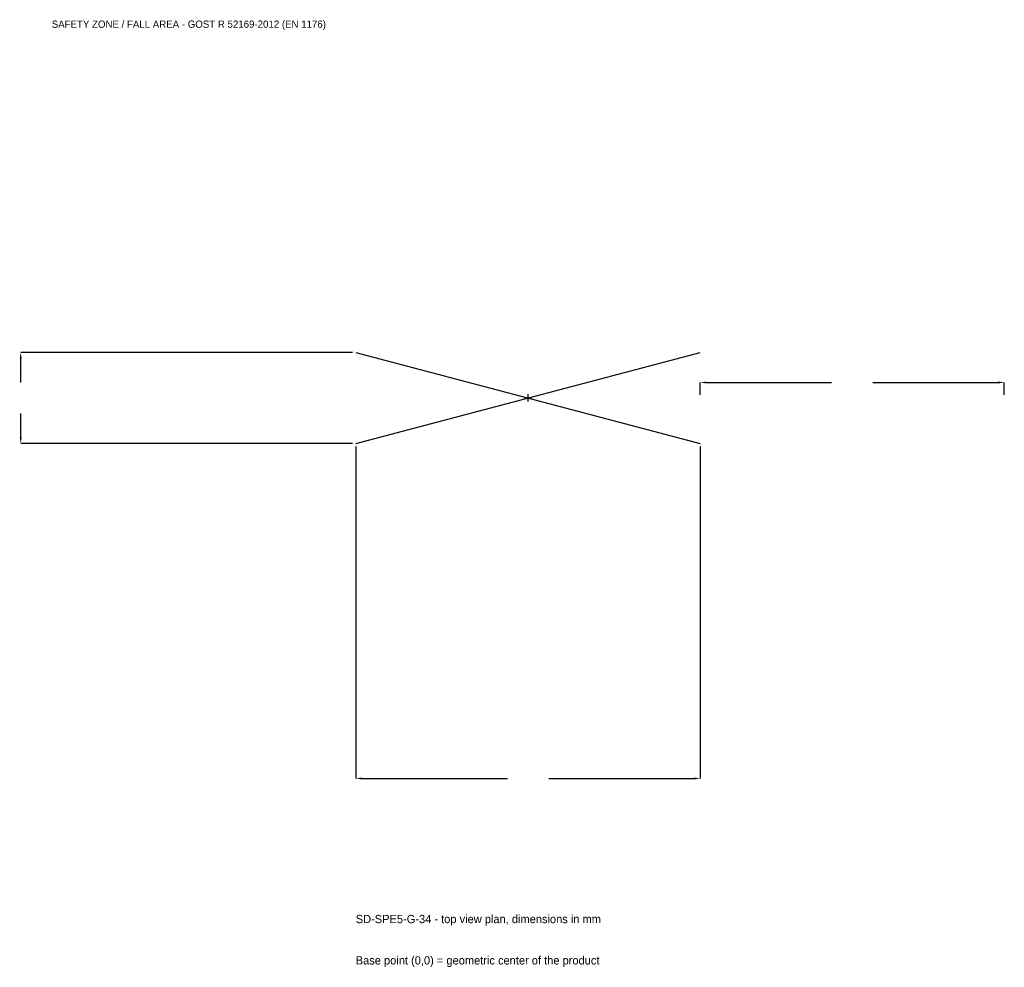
# Model space of a CAD drawing. Extents: x -2508 to 2350, y -2810 to 1867.
import ezdxf

# ---------------------------------------------------------------- set-up
doc = ezdxf.new("R2010")
doc.units = 0
for name, color, linetype in [('GP_MAF_zona_bezopasnosti', 1, 'Continuous'), ('ZSK_DANNYE', 3, 'Continuous'), ('ZSK_KONTUR', 7, 'Continuous'), ('ZSK_RAZMERY', 8, 'Continuous')]:
    doc.layers.add(name, color=color, linetype=linetype)
doc.dimstyles.new('ORION', dxfattribs={"dimtxt": 51, "dimasz": 30.6, "dimexe": 1.25, "dimexo": 15.3, "dimtad": 1, "dimcen": 2.5, "dimazin": 3, "dimtfac": 1, "dimtmove": 0, "dimatfit": 3})

# ---------------------------------------------------------------- blocks, each defined once
blk = doc.blocks.new('_CLOSEDFILLED')
at = {"color": 0, "linetype": 'BYBLOCK'}
blk.add_solid([(-1, 0.16), (0, 0), (-1, -0.16)], dxfattribs=at)
blk = doc.blocks.new('*D1')
for p, q in [((-850, -240.3), (-850, -1878)), ((850, -240.3), (850, -1878)), ((-819.4, -1878), (-102, -1878)), ((102, -1878), (819.4, -1878))]:
    blk.add_line(p, q)
at = {"layer": 'Defpoints'}
for p in [(-850, -225), (850, -225), (-850, -1878)]:
    blk.add_point(p, dxfattribs=at)
at = {"layer": 'ZSK_RAZMERY', "xscale": 30.599999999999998, "yscale": 30.599999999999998, "rotation": 180}
blk.add_blockref('_CLOSEDFILLED', (-850, -1878), dxfattribs=at)
at = {"layer": 'ZSK_RAZMERY', "xscale": 30.599999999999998, "yscale": 30.599999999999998}
blk.add_blockref('_CLOSEDFILLED', (850, -1878), dxfattribs=at)
blk = doc.blocks.new('*D2')
for p, q in [((-865.3, 225), (-2503, 225)), ((-2503, 76.5), (-2503, 194.4)), ((-2503, -194.4), (-2503, -76.5)), ((-865.3, -225), (-2503, -225))]:
    blk.add_line(p, q)
at = {"layer": 'Defpoints'}
for p in [(-850, 225), (-2503, -225), (-850, -225)]:
    blk.add_point(p, dxfattribs=at)
at = {"layer": 'ZSK_RAZMERY', "xscale": 30.599999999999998, "yscale": 30.599999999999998}
for p, rotation in [((-2503, 225), 90), ((-2503, -225), 270)]:
    blk.add_blockref('_CLOSEDFILLED', p, dxfattribs=dict(at, rotation=rotation))
blk = doc.blocks.new('*D3')
for p, q in [((850, 15.3), (850, 76.5)), ((880.6, 76.5), (1498, 76.5)), ((1702, 76.5), (2319.4, 76.5)), ((2350, 15.3), (2350, 76.5))]:
    blk.add_line(p, q)
at = {"layer": 'Defpoints'}
for p in [(850, 76.5), (850, 0), (2350, 0)]:
    blk.add_point(p, dxfattribs=at)
at = {"layer": 'ZSK_RAZMERY', "xscale": 30.599999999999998, "yscale": 30.599999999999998, "rotation": 180}
blk.add_blockref('_CLOSEDFILLED', (850, 76.5), dxfattribs=at)
at = {"layer": 'ZSK_RAZMERY', "xscale": 30.599999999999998, "yscale": 30.599999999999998}
blk.add_blockref('_CLOSEDFILLED', (2350, 76.5), dxfattribs=at)
blk = doc.blocks.new('B1')
at = {"layer": 'ZSK_KONTUR'}
for p, q in [((-850, -225), (850, 225)), ((-850, 225), (850, -225))]:
    blk.add_line(p, q, dxfattribs=at)
at = {"layer": 'ZSK_RAZMERY'}
for p, q in [((-18, 0), (18, 0)), ((0, -18), (0, 18))]:
    blk.add_line(p, q, dxfattribs=at)
at = {"layer": 'GP_MAF_zona_bezopasnosti', "color": 1}
blk.add_text('SAFETY ZONE / FALL AREA - GOST R 52169-2012 (EN 1176)', height=35.7, dxfattribs=at).set_placement((-2350, 1827))
at = {"layer": 'ZSK_RAZMERY'}
dim = blk.add_linear_dim(base=(-2503, -225), p1=(-850, -225), p2=(-850, 225), angle=90, dimstyle='ORION', dxfattribs=at)
dim.commit()
dim.dimension.update_dxf_attribs({"geometry": '*D2', "text_midpoint": (-2503, 0)})
for base, p1, p2, picture, middle in [((850, 76.5), (850, 0), (2350, 0), '*D3', (1600, 76.5)), ((-850, -1878), (-850, -225), (850, -225), '*D1', (0, -1878))]:
    dim = blk.add_linear_dim(base=base, p1=p1, p2=p2, dimstyle='ORION', dxfattribs=at)
    dim.commit()
    dim.dimension.update_dxf_attribs({"geometry": picture, "text_midpoint": middle})

msp = doc.modelspace()

# ---------------------------------------------------------------- block references
msp.add_blockref('B1', (0, 0))

# ---------------------------------------------------------------- texts
at = {"layer": 'ZSK_DANNYE', "color": 3}
msp.add_text('SD-SPE5-G-34 - top view plan, dimensions in mm', height=40.8, dxfattribs=at).set_placement((-850, -2592))
at = {"layer": 'ZSK_DANNYE', "color": 7}
msp.add_text('Base point (0,0) = geometric center of the product', height=40.8, dxfattribs=at).set_placement((-850, -2796))

doc.saveas('drawing.dxf')
